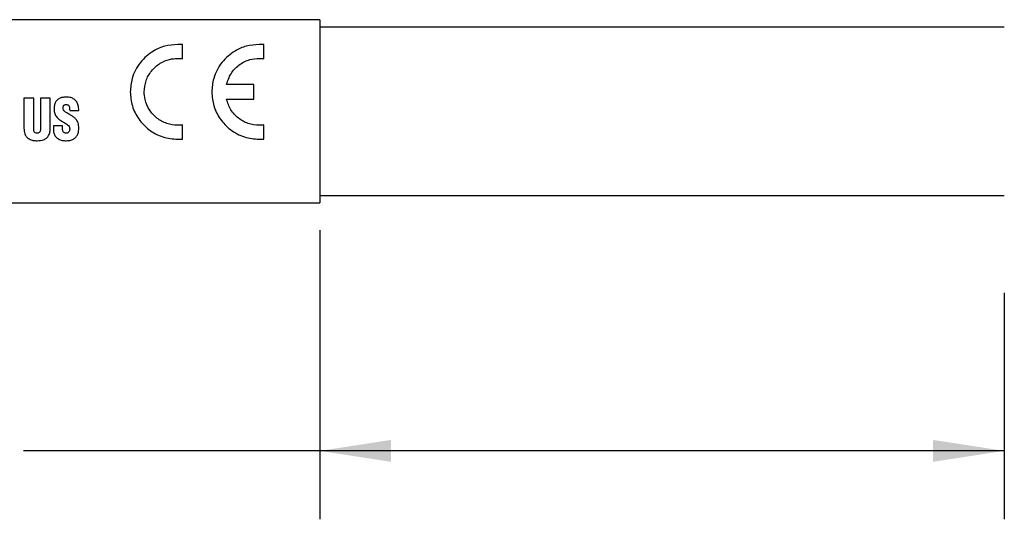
# Model space of a CAD drawing. Header units: millimetres. Extents: x 22 to 427, y 5 to 272.
# Tile 19 of 21: x 215 to 261, y 214 to 237. Entities that reach past the tile are written whole.
import ezdxf

# ---------------------------------------------------------------- set-up
doc = ezdxf.new("R2010")
doc.units = ezdxf.units.MM
doc.layers.add('TEXT', color=140, linetype='Continuous')
doc.styles.add('SLDTEXTSTYLE0', font='Gothic.ttf', dxfattribs={"width": 0.913})
doc.dimstyles.new('SLDDIMSTYLE0', dxfattribs={"dimtxt": 3.175, "dimasz": 3.302, "dimexe": 0, "dimexo": 0.0625, "dimgap": 0.79375, "dimtad": 0, "dimtih": 1, "dimtoh": 1, "dimdec": 1, "dimrnd": 1e-09, "dimzin": 12, "dimdsep": 46, "dimtxsty": 'SLDTEXTSTYLE0', "dimsah": 1, "dimcen": 0.09, "dimadec": 0, "dimazin": 3, "dimtfac": 1, "dimtdec": 1, "dimtofl": 0, "dimtmove": 0, "dimatfit": 3, "dimfxl": 0, "dimfrac": 2, "dimtolj": 1, "dimtzin": 12, "dimarcsym": 0})

# ---------------------------------------------------------------- blocks, each defined once
blk = doc.blocks.new('_D_4')
at = {"layer": 'TEXT', "color": 140}
for p, q in [((229.36, 227.265), (229.36, 213.857)), ((261.11, 224.37), (261.11, 213.857)), ((201.396, 219.552), (200.429, 219.552)), ((200.429, 219.552), (200.429, 214.511)), ((213.033, 219.552), (214.001, 219.552)), ((214.001, 219.552), (214.001, 214.511)), ((229.36, 217.032), (215.612, 217.032)), ((261.11, 217.032), (229.36, 217.032)), ((200.429, 214.511), (201.396, 214.511)), ((214.001, 214.511), (213.033, 214.511))]:
    blk.add_line(p, q, dxfattribs=at)
for points in [[(229.36, 217.032), (232.662, 216.524), (232.662, 217.54)], [(261.11, 217.032), (257.808, 217.54), (257.808, 216.524)]]:
    blk.add_solid(points, dxfattribs=at)
at = {"layer": 'TEXT', "color": 140, "char_height": 3.175, "attachment_point": 1, "style": 'SLDTEXTSTYLE0'}
for s, insert in [('50mm', (186.832, 218.567)), ('1.97in', (201.396, 218.567))]:
    blk.add_mtext(s, dxfattribs=dict(at, insert=insert))

msp = doc.modelspace()

# ---------------------------------------------------------------- linework, layer by layer
at = {"color": 7, "linetype": 'Continuous', "lineweight": 25}
for p, q in [((229.36, 237.035), (178.56, 237.035)), ((229.36, 237.035), (229.36, 228.535)), ((261.11, 236.685), (229.36, 236.685)), ((222.978, 235.225), (222.978, 235.877)), ((226.76, 235.225), (226.76, 235.877)), ((226.297, 234.023), (225.026, 234.023)), ((226.297, 233.351), (226.297, 234.023)), ((216.085, 233.402), (215.631, 233.402)), ((216.851, 233.402), (216.397, 233.402)), ((225.026, 233.351), (226.297, 233.351)), ((217.752, 232.821), (218.17, 232.821)), ((216.999, 232.114), (216.999, 231.907)), ((217.419, 232.114), (216.999, 232.114)), ((222.978, 231.499), (222.978, 232.151)), ((226.76, 231.499), (226.76, 232.151)), ((229.36, 228.885), (261.11, 228.885)), ((178.56, 228.535), (229.36, 228.535))]:
    msp.add_line(p, q, dxfattribs=at)
at = {"color": 7, "linetype": 'Continuous', "lineweight": 25, "flags": 128}
for points in [[(215.631, 233.402), (215.631, 232.935), (215.631, 232.466), (215.631, 232)], [(216.085, 231.941), (216.085, 232.425), (216.085, 232.915), (216.085, 233.402)], [(216.397, 233.402), (216.397, 232.919), (216.397, 232.434), (216.397, 231.954)], [(216.851, 232), (216.851, 232.466), (216.851, 232.935), (216.851, 233.402)], [(217.419, 231.977), (217.419, 232.045), (217.419, 232.114)]]:
    msp.add_lwpolyline(points, dxfattribs=at)
at = {"color": 7, "linetype": 'Continuous', "lineweight": 25}
for points, knots in [([(222.761, 235.888), (222.559, 235.872), (222.168, 235.841), (221.555, 235.568), (220.992, 235.076), (220.619, 234.387), (220.578, 233.898), (220.56, 233.688)], [0, 0, 0, 0, 0.175197, 0.339841, 0.575168, 0.816712, 1, 1, 1, 1]), ([(222.978, 235.877), (222.96, 235.878), (222.923, 235.882), (222.851, 235.886), (222.797, 235.887), (222.761, 235.888)], [0, 0, 0, 0, 0.252167, 0.504839, 1, 1, 1, 1]), ([(226.542, 235.888), (226.34, 235.872), (225.949, 235.841), (225.337, 235.568), (224.774, 235.077), (224.401, 234.388), (224.359, 233.899), (224.342, 233.688)], [0, 0, 0, 0, 0.175138, 0.339728, 0.574942, 0.816377, 1, 1, 1, 1]), ([(226.76, 235.877), (226.742, 235.878), (226.705, 235.882), (226.632, 235.886), (226.578, 235.887), (226.542, 235.888)], [0, 0, 0, 0, 0.251259, 0.503016, 1, 1, 1, 1]), ([(221.207, 233.688), (221.224, 233.863), (221.258, 234.209), (221.529, 234.679), (221.916, 235.022), (222.352, 235.211), (222.635, 235.231), (222.761, 235.24)], [0, 0, 0, 0, 0.215655, 0.425347, 0.651282, 0.844992, 1, 1, 1, 1]), ([(222.761, 235.24), (222.779, 235.24), (222.816, 235.24), (222.888, 235.236), (222.942, 235.229), (222.978, 235.225)], [0, 0, 0, 0, 0.252801, 0.505445, 1, 1, 1, 1]), ([(225.026, 234.023), (225.084, 234.198), (225.199, 234.544), (225.593, 234.954), (226.061, 235.201), (226.398, 235.229), (226.542, 235.24)], [0, 0, 0, 0, 0.260794, 0.518436, 0.794168, 1, 1, 1, 1]), ([(226.542, 235.24), (226.56, 235.24), (226.597, 235.24), (226.67, 235.236), (226.724, 235.229), (226.76, 235.225)], [0, 0, 0, 0, 0.25189, 0.503623, 1, 1, 1, 1]), ([(217.595, 233.448), (217.522, 233.444), (217.394, 233.436), (217.225, 233.36), (217.111, 233.247), (217.036, 233.087), (217.029, 232.968), (217.024, 232.899)], [0, 0, 0, 0, 0.242534, 0.423912, 0.606099, 0.769446, 1, 1, 1, 1]), ([(218.17, 232.821), (218.169, 232.902), (218.167, 233.042), (218.085, 233.227), (217.963, 233.353), (217.794, 233.435), (217.667, 233.443), (217.595, 233.448)], [0, 0, 0, 0, 0.247065, 0.429074, 0.611905, 0.777387, 1, 1, 1, 1]), ([(220.56, 233.688), (220.579, 233.466), (220.618, 233.02), (220.932, 232.408), (221.416, 231.902), (222.05, 231.553), (222.529, 231.509), (222.761, 231.488)], [0, 0, 0, 0, 0.192854, 0.387392, 0.584681, 0.798631, 1, 1, 1, 1]), ([(222.761, 232.135), (222.587, 232.152), (222.241, 232.185), (221.778, 232.451), (221.426, 232.841), (221.235, 233.278), (221.215, 233.569), (221.207, 233.688)], [0, 0, 0, 0, 0.213038, 0.425809, 0.641092, 0.854221, 1, 1, 1, 1]), ([(224.342, 233.688), (224.361, 233.465), (224.4, 233.019), (224.713, 232.407), (225.198, 231.901), (225.832, 231.553), (226.31, 231.509), (226.542, 231.488)], [0, 0, 0, 0, 0.192944, 0.387575, 0.584914, 0.798815, 1, 1, 1, 1]), ([(217.582, 232.733), (217.548, 232.758), (217.493, 232.797), (217.446, 232.879), (217.442, 232.936), (217.445, 232.966), (217.445, 232.971)], [0, 0, 0, 0, 0.426175, 0.686685, 0.947238, 1, 1, 1, 1]), ([(217.445, 232.971), (217.449, 232.99), (217.455, 233.024), (217.483, 233.065), (217.517, 233.089), (217.559, 233.101), (217.587, 233.1), (217.603, 233.1)], [0, 0, 0, 0, 0.257961, 0.442747, 0.628408, 0.801732, 1, 1, 1, 1]), ([(217.603, 233.1), (217.618, 233.098), (217.65, 233.094), (217.691, 233.07), (217.723, 233.028), (217.75, 232.945), (217.751, 232.872), (217.752, 232.821)], [0, 0, 0, 0, 0.133956, 0.269111, 0.387441, 0.570784, 1, 1, 1, 1]), ([(226.542, 232.135), (226.368, 232.152), (226.022, 232.185), (225.562, 232.451), (225.194, 232.843), (225.082, 233.18), (225.026, 233.351)], [0, 0, 0, 0, 0.247491, 0.494678, 0.744637, 1, 1, 1, 1]), ([(217.024, 232.899), (217.026, 232.856), (217.031, 232.751), (217.077, 232.616), (217.135, 232.539), (217.156, 232.511)], [0, 0, 0, 0, 0.30749, 0.753265, 1, 1, 1, 1]), ([(217.156, 232.511), (217.184, 232.483), (217.24, 232.425), (217.357, 232.342), (217.446, 232.29), (217.499, 232.259)], [0, 0, 0, 0, 0.282167, 0.563651, 1, 1, 1, 1]), ([(218.005, 232.46), (217.966, 232.492), (217.887, 232.555), (217.739, 232.637), (217.639, 232.699), (217.582, 232.733)], [0, 0, 0, 0, 0.301372, 0.601577, 1, 1, 1, 1]), ([(217.499, 232.259), (217.554, 232.228), (217.638, 232.181), (217.723, 232.091), (217.75, 232.018), (217.752, 231.977), (217.752, 231.962)], [0, 0, 0, 0, 0.4521459, 0.6992354, 0.8893128, 1, 1, 1, 1]), ([(218.173, 231.998), (218.169, 232.083), (218.163, 232.209), (218.093, 232.366), (218.035, 232.428), (218.005, 232.46)], [0, 0, 0, 0, 0.501445, 0.741549, 1, 1, 1, 1]), ([(222.978, 232.151), (222.96, 232.148), (222.923, 232.143), (222.851, 232.137), (222.797, 232.136), (222.761, 232.135)], [0, 0, 0, 0, 0.252769, 0.505545, 1, 1, 1, 1]), ([(226.76, 232.151), (226.742, 232.148), (226.705, 232.143), (226.632, 232.137), (226.578, 232.136), (226.542, 232.135)], [0, 0, 0, 0, 0.252549, 0.505121, 1, 1, 1, 1]), ([(215.631, 232), (215.637, 231.91), (215.646, 231.767), (215.745, 231.594), (215.877, 231.487), (216.049, 231.428), (216.176, 231.423), (216.24, 231.42)], [0, 0, 0, 0, 0.2798811, 0.4418755, 0.6059174, 0.8003329, 1, 1, 1, 1]), ([(216.242, 231.768), (216.217, 231.77), (216.179, 231.772), (216.133, 231.797), (216.105, 231.831), (216.087, 231.881), (216.086, 231.919), (216.085, 231.941)], [0, 0, 0, 0, 0.275544, 0.423124, 0.569919, 0.757515, 1, 1, 1, 1]), ([(216.24, 231.42), (216.343, 231.426), (216.499, 231.436), (216.682, 231.538), (216.789, 231.666), (216.844, 231.828), (216.849, 231.945), (216.851, 232)], [0, 0, 0, 0, 0.318609, 0.478461, 0.637062, 0.826675, 1, 1, 1, 1]), ([(216.397, 231.954), (216.395, 231.928), (216.392, 231.884), (216.367, 231.829), (216.333, 231.793), (216.29, 231.771), (216.258, 231.769), (216.242, 231.768)], [0, 0, 0, 0, 0.283136, 0.486346, 0.653517, 0.8227, 1, 1, 1, 1]), ([(216.999, 231.907), (217.003, 231.851), (217.013, 231.738), (217.1, 231.593), (217.236, 231.487), (217.404, 231.428), (217.529, 231.422), (217.59, 231.42)], [0, 0, 0, 0, 0.195142, 0.391, 0.566419, 0.789312, 1, 1, 1, 1]), ([(217.6, 231.768), (217.575, 231.77), (217.534, 231.772), (217.483, 231.798), (217.447, 231.837), (217.423, 231.899), (217.421, 231.948), (217.419, 231.977)], [0, 0, 0, 0, 0.232779, 0.383794, 0.534013, 0.723454, 1, 1, 1, 1]), ([(217.59, 231.42), (217.664, 231.424), (217.793, 231.432), (217.963, 231.508), (218.079, 231.622), (218.16, 231.79), (218.168, 231.919), (218.173, 231.998)], [0, 0, 0, 0, 0.23734, 0.413125, 0.587601, 0.747991, 1, 1, 1, 1]), ([(217.752, 231.962), (217.75, 231.935), (217.747, 231.889), (217.721, 231.831), (217.686, 231.793), (217.644, 231.771), (217.614, 231.769), (217.6, 231.768)], [0, 0, 0, 0, 0.290021, 0.50272, 0.673641, 0.847021, 1, 1, 1, 1]), ([(222.761, 231.488), (222.779, 231.488), (222.816, 231.488), (222.888, 231.491), (222.942, 231.496), (222.978, 231.499)], [0, 0, 0, 0, 0.253204, 0.506407, 1, 1, 1, 1]), ([(226.542, 231.488), (226.56, 231.488), (226.597, 231.488), (226.67, 231.491), (226.724, 231.496), (226.76, 231.499)], [0, 0, 0, 0, 0.252288, 0.504557, 1, 1, 1, 1])]:
    msp.add_open_spline(points, degree=3, knots=knots, dxfattribs=at)

# ---------------------------------------------------------------- dimensions: what is measured, and where the dimension line sits
at = {"layer": 'TEXT', "color": 140}
dim = msp.add_linear_dim(base=(229.359801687, 217.031565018), p1=(261.109801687, 225.639902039), p2=(229.359801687, 228.534902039), dimstyle='SLDDIMSTYLE0', dxfattribs=at)
dim.commit()
dim.dimension.update_dxf_attribs({"geometry": '_D_4', "text_midpoint": (200.900031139, 217.031565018), "dimtype": 160})

doc.saveas('drawing.dxf')
